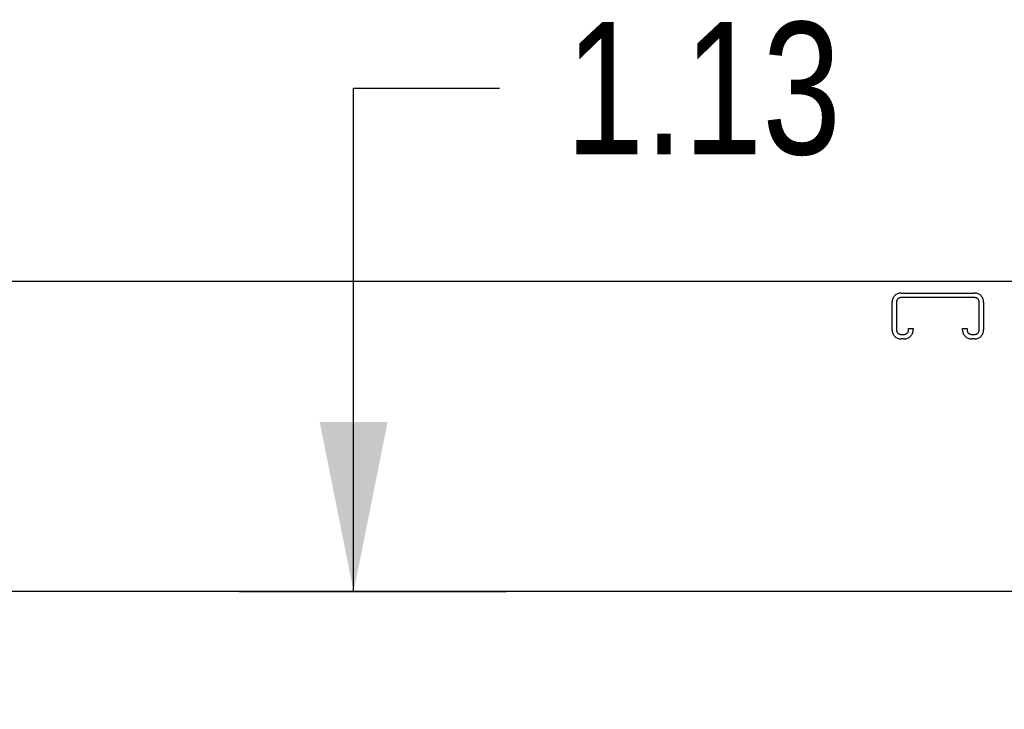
# Model space of a CAD drawing. Header units: inches. Extents: x 0 to 256, y 0 to 165.
# Tile 43 of 88: x 66.73 to 75.46, y 114.17 to 120.28. Entities that reach past the tile are written whole.
import ezdxf

# ---------------------------------------------------------------- set-up
doc = ezdxf.new("R2010")
doc.units = ezdxf.units.IN
doc.header["$LTSCALE"] = 14.05744
doc.header["$MEASUREMENT"] = 0
doc.linetypes.add('HIDDEN', pattern=[0.2, 0.1, -0.1])
doc.layers.get('0').update_dxf_attribs({"linetype": 'CONTINUOUS'})
doc.layers.add('DEFAULT_2', color=8, linetype='HIDDEN')
doc.layers.add('DIMENSIONS', color=7, linetype='CONTINUOUS')
doc.styles.get("Standard").update_dxf_attribs({"font": 'txt', "width": 0.8})
doc.dimstyles.new('DIMSTYLE_3', dxfattribs={"dimtxt": 1.172706, "dimasz": 1.50347, "dimexe": 0.09, "dimexo": 0.07, "dimgap": 0.039, "dimtad": 0, "dimtih": 1, "dimtoh": 1, "dimzin": 4, "dimdsep": 46, "dimtxsty": 'Standard', "dimblk": '_FILLED', "dimblk1": '_FILLED', "dimblk2": '_FILLED', "dimcen": 0.09, "dimadec": 0, "dimazin": 0, "dimtfac": 1, "dimtofl": 0, "dimtmove": 0, "dimatfit": 3, "dimldrblk": '_FILLED', "dimfxl": 0, "dimtolj": 1, "dimtzin": 4, "dimarcsym": 0})

# ---------------------------------------------------------------- blocks, each defined once
blk = doc.blocks.new('_FILLED')
at = {"color": 0, "linetype": 'ByBlock'}
blk.add_solid([(0, 0), (-1, 0.2), (-1, -0.2)], dxfattribs=at)
blk = doc.blocks.new('*D17')
at = {"layer": 'DIMENSIONS', "color": 2, "linetype": 'Continuous'}
for p, q in [((69.6872, 115.21), (69.6872, 119.6725)), ((69.6872, 119.6725), (70.9802, 119.6725)), ((68.6753, 115.21), (71.0403, 115.21)), ((71.0403, 114.085), (68.6753, 114.085)), ((69.6872, 114.085), (69.6872, 111.0781))]:
    blk.add_line(p, q, dxfattribs=at)
at = {"layer": 'DIMENSIONS', "color": 2, "linetype": 'Continuous', "xscale": 1.5034695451, "yscale": 1.5034695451, "zscale": 1.5034695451}
for p, rotation in [((69.6872, 115.21), 270), ((69.6872, 114.085), 90)]:
    blk.add_blockref('_FILLED', p, dxfattribs=dict(at, rotation=rotation))
at = {"layer": 'DIMENSIONS', "color": 2, "linetype": 'Continuous', "insert": (71.5666, 120.2588), "char_height": 1.17271, "width": 3.75266, "attachment_point": 1, "line_spacing_factor": 0.9}
blk.add_mtext('1.13', dxfattribs=at)

msp = doc.modelspace()

# ---------------------------------------------------------------- linework, layer by layer
at = {"color": 3, "linetype": 'Continuous'}
for p, q in [((113.0021, 117.96), (53.1061, 117.96)), ((82.0126, 115.21), (53.4081, 115.21))]:
    msp.add_line(p, q, dxfattribs=at)
at = {"layer": 'DEFAULT_2', "color": 8, "linetype": 'HIDDEN'}
for p, q in [((74.5403, 117.856), (75.1928, 117.856)), ((74.4603, 117.5298), (74.4603, 117.776)), ((74.5003, 117.776), (74.5003, 117.5298)), ((75.1928, 117.816), (74.5403, 117.816)), ((75.2328, 117.5298), (75.2328, 117.776)), ((75.2728, 117.776), (75.2728, 117.5298)), ((74.6078, 117.5298), (74.6078, 117.5435)), ((74.6078, 117.5435), (74.6478, 117.5435)), ((74.6478, 117.5435), (74.6478, 117.5298)), ((75.0853, 117.5298), (75.0853, 117.5435)), ((75.0853, 117.5435), (75.1253, 117.5435)), ((75.1253, 117.5435), (75.1253, 117.5298)), ((74.5403, 117.4898), (74.5678, 117.4898)), ((74.5678, 117.4498), (74.5403, 117.4498)), ((75.1653, 117.4898), (75.1928, 117.4898)), ((75.1928, 117.4498), (75.1653, 117.4498))]:
    msp.add_line(p, q, dxfattribs=at)
for centre, radius, start, end in [((74.5403, 117.776), 0.08, 90, 180), ((75.1928, 117.776), 0.08, 0, 90), ((74.5403, 117.776), 0.04, 90, 180), ((75.1928, 117.776), 0.04, 0, 90), ((74.5403, 117.5298), 0.08, 180, 270), ((74.5403, 117.5298), 0.04, 180, 270), ((74.5678, 117.5298), 0.08, 270, 360), ((74.5678, 117.5298), 0.04, 270, 360), ((75.1653, 117.5298), 0.08, 180, 270), ((75.1653, 117.5298), 0.04, 180, 270), ((75.1928, 117.5298), 0.08, 270, 360), ((75.1928, 117.5298), 0.04, 270, 360)]:
    msp.add_arc(centre, radius, start, end, dxfattribs=at)

# ---------------------------------------------------------------- dimensions: what is measured, and where the dimension line sits
at = {"layer": 'DIMENSIONS', "color": 2, "linetype": 'Continuous'}
dim = msp.add_linear_dim(base=(69.6872267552, 114.085036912), p1=(71.1103493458, 115.210036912), p2=(71.1103493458, 114.085036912), angle=270, dimstyle='DIMSTYLE_3', dxfattribs=at)
dim.commit()
dim.dimension.update_dxf_attribs({"geometry": '*D17', "text_midpoint": (73.4428936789, 119.6724623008), "dimtype": 160})

doc.saveas('drawing.dxf')
